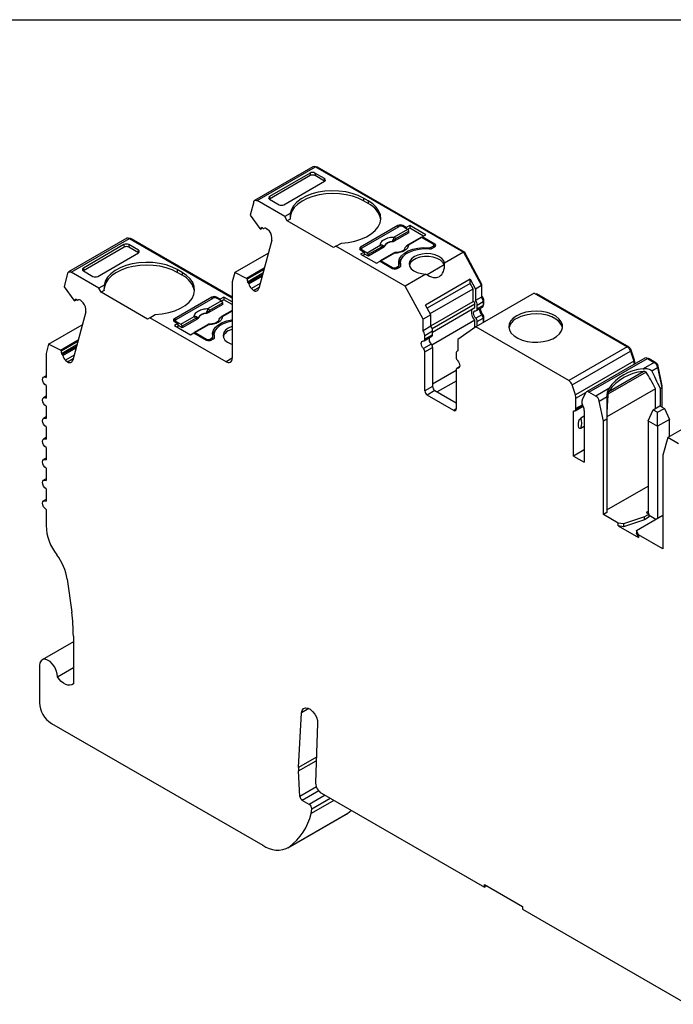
# Model space of a CAD drawing. Header units: millimetres. Extents: x 6 to 273, y 6 to 210.
# Tile 4 of 5: x 204 to 243, y 151 to 210. Entities that reach past the tile are written whole.
import ezdxf

# ---------------------------------------------------------------- set-up
doc = ezdxf.new("R2010")
doc.units = ezdxf.units.MM
doc.linetypes.add('SLD-Solid', pattern=[0])
doc.layers.add('TEXT', color=140, linetype='SLD-Solid', lineweight=25)

msp = doc.modelspace()

# ---------------------------------------------------------------- linework, layer by layer
for p, q in [((221.471, 200.819), (218.006, 198.819)), ((218.156, 198.804), (221.621, 200.804)), ((221.621, 200.804), (230.402, 195.735)), ((221.692, 200.763), (221.727, 200.784)), ((230.477, 195.732), (221.727, 200.784)), ((221.295, 200.445), (218.885, 199.053)), ((221.308, 200.288), (218.885, 198.89)), ((221.295, 200.445), (221.308, 200.288)), ((222.151, 200.114), (221.579, 200.445)), ((221.579, 200.445), (221.591, 200.289)), ((222.163, 199.958), (221.591, 200.289)), ((222.164, 199.959), (222.151, 200.114)), ((219.741, 198.559), (222.151, 199.951)), ((218.885, 199.053), (218.874, 198.896)), ((218.885, 198.89), (219.457, 198.559)), ((224.748, 198.795), (224.465, 198.958)), ((224.465, 198.958), (224.465, 198.795)), ((217.951, 198.741), (217.738, 197.945)), ((219.801, 197.854), (218.156, 198.804)), ((224.748, 198.631), (224.465, 198.795)), ((224.748, 198.795), (224.748, 198.631)), ((217.738, 197.945), (218.324, 197.15)), ((220.121, 198.039), (219.801, 197.854)), ((219.942, 197.61), (219.801, 197.854)), ((220.113, 197.708), (219.942, 197.61)), ((218.324, 197.15), (218.365, 197.113)), ((218.365, 197.113), (218.481, 197.18)), ((218.504, 197.159), (218.454, 197.203)), ((218.545, 197.148), (218.568, 197.161)), ((218.567, 197.161), (218.547, 197.149)), ((218.882, 196.994), (218.761, 197.101)), ((222.695, 196.02), (219.942, 197.61)), ((226.513, 197.327), (224.286, 196.041)), ((224.392, 196), (226.584, 197.265)), ((227.085, 197.099), (226.298, 196.644)), ((226.513, 197.327), (226.513, 197.225)), ((227.012, 197.202), (226.796, 197.327)), ((226.796, 197.265), (226.796, 197.327)), ((227.085, 197.099), (226.796, 197.265)), ((227.224, 197.325), (227.012, 197.202)), ((227.012, 197.202), (227.012, 197.141)), ((227.224, 197.161), (227.099, 197.089)), ((228.172, 196.777), (227.224, 197.325)), ((227.224, 197.325), (227.224, 197.161)), ((228.031, 196.696), (227.224, 197.161)), ((210.426, 196.568), (206.961, 194.568)), ((207.111, 194.553), (210.576, 196.553)), ((210.576, 196.553), (216.67, 193.035)), ((210.647, 196.512), (210.682, 196.533)), ((216.67, 193.076), (210.682, 196.533)), ((227.162, 196.891), (226.297, 196.391)), ((227.155, 196.984), (226.368, 196.529)), ((227.872, 196.621), (227.084, 196.166)), ((227.922, 196.616), (227.134, 196.161)), ((227.162, 196.891), (227.155, 196.984)), ((228.599, 196.225), (227.922, 196.616)), ((227.96, 196.655), (228.172, 196.777)), ((228.705, 196.225), (227.96, 196.655)), ((227.96, 196.655), (227.96, 196.594)), ((210.25, 196.193), (207.84, 194.802)), ((210.263, 196.037), (207.84, 194.639)), ((210.25, 196.193), (210.263, 196.037)), ((211.106, 195.863), (210.534, 196.194)), ((210.534, 196.194), (210.546, 196.038)), ((211.118, 195.707), (210.546, 196.038)), ((219.031, 196.46), (218.262, 193.592)), ((222.836, 196.102), (222.695, 196.02)), ((222.836, 196.102), (223.157, 196.287)), ((226.938, 193.734), (222.836, 196.102)), ((224.286, 196.041), (224.286, 195.878)), ((224.348, 195.913), (224.286, 195.878)), ((224.348, 195.939), (224.348, 195.842)), ((224.681, 195.711), (225.468, 196.165)), ((225.538, 196.05), (224.751, 195.596)), ((225.623, 196.002), (224.758, 195.503)), ((225.623, 196.002), (225.617, 196.066)), ((225.678, 196.064), (225.677, 196.078)), ((226.19, 196.375), (226.191, 196.36)), ((226.294, 196.456), (226.297, 196.391)), ((228.324, 196.008), (228.324, 195.952)), ((228.493, 196.041), (228.599, 196.102)), ((228.493, 195.953), (228.493, 196.041)), ((228.564, 195.98), (228.705, 196.061)), ((228.599, 196.102), (228.599, 196)), ((228.643, 196.025), (228.643, 196.163)), ((228.705, 196.061), (228.643, 196.097)), ((228.705, 196.225), (228.705, 196.061)), ((208.696, 194.308), (211.106, 195.7)), ((211.119, 195.708), (211.106, 195.863)), ((218.822, 195.682), (216.824, 194.529)), ((224.286, 195.878), (224.502, 195.753)), ((224.502, 195.753), (224.289, 195.631)), ((224.289, 195.631), (225.238, 195.083)), ((224.392, 195.878), (224.681, 195.711)), ((224.392, 195.816), (224.392, 195.878)), ((224.502, 195.59), (224.431, 195.549)), ((224.502, 195.753), (224.502, 195.59)), ((224.758, 195.503), (224.502, 195.651)), ((224.751, 195.596), (224.758, 195.503)), ((226.255, 195.687), (225.467, 195.233)), ((226.305, 195.682), (225.517, 195.228)), ((230.402, 195.735), (229.279, 195.086)), ((230.402, 195.735), (231.468, 193.759)), ((230.421, 195.7), (230.477, 195.732)), ((231.503, 193.829), (230.477, 195.732)), ((207.84, 194.802), (207.829, 194.645)), ((218.583, 194.788), (217.528, 194.179)), ((218.564, 194.717), (217.569, 194.143)), ((225.238, 195.083), (225.45, 195.206)), ((225.45, 195.206), (226.195, 194.775)), ((225.517, 195.228), (226.195, 194.837)), ((226.195, 194.837), (226.195, 194.775)), ((226.407, 194.837), (226.513, 194.898)), ((226.407, 194.749), (226.407, 194.837)), ((226.478, 194.775), (226.619, 194.857)), ((226.513, 194.898), (226.513, 194.796)), ((226.572, 194.83), (226.572, 194.979)), ((226.657, 195.092), (226.657, 194.929)), ((226.657, 194.929), (226.659, 194.889)), ((226.676, 194.921), (226.676, 194.957)), ((229.266, 194.988), (228.24, 194.396)), ((206.906, 194.49), (206.693, 193.694)), ((208.753, 193.605), (207.111, 194.553)), ((207.84, 194.639), (208.412, 194.308)), ((213.701, 194.545), (213.418, 194.708)), ((213.418, 194.708), (213.418, 194.545)), ((213.701, 194.382), (213.418, 194.545)), ((213.701, 194.545), (213.701, 194.382)), ((216.824, 194.529), (216.678, 193.981)), ((217.528, 194.179), (216.824, 194.529)), ((217.569, 194.143), (217.528, 194.179)), ((218.503, 194.489), (217.585, 193.959)), ((218.48, 194.402), (217.635, 193.915)), ((217.666, 193.86), (218.457, 194.317)), ((228.167, 194.444), (226.938, 193.734)), ((230.801, 194.136), (228.149, 192.605)), ((230.801, 194.136), (231.115, 193.554)), ((230.801, 193.893), (230.801, 194.136)), ((206.693, 193.694), (207.279, 192.899)), ((209.073, 193.79), (208.753, 193.605)), ((208.895, 193.36), (208.753, 193.605)), ((216.67, 193.922), (216.67, 189.443)), ((217.585, 193.959), (217.635, 193.915)), ((218.341, 193.884), (217.819, 193.583)), ((217.819, 193.583), (217.939, 193.476)), ((217.939, 193.476), (218.285, 193.675)), ((228.003, 191.758), (226.938, 193.734)), ((230.801, 193.893), (228.249, 192.42)), ((228.422, 192.1), (230.973, 193.573)), ((230.973, 193.573), (230.801, 193.893)), ((230.973, 192.814), (230.973, 193.573)), ((231.468, 193.759), (231.115, 193.554)), ((231.115, 193.554), (231.115, 192.874)), ((231.447, 193.797), (231.503, 193.829)), ((231.468, 193.759), (231.468, 193.078)), ((231.503, 193.126), (231.503, 193.829)), ((209.066, 193.459), (208.895, 193.36)), ((211.648, 191.771), (208.895, 193.36)), ((215.468, 193.076), (213.241, 191.79)), ((213.347, 191.749), (215.539, 193.014)), ((215.468, 193.076), (215.468, 192.974)), ((215.967, 192.951), (215.751, 193.076)), ((215.751, 193.014), (215.751, 193.076)), ((216.04, 192.848), (215.751, 193.014)), ((216.179, 193.074), (215.967, 192.951)), ((216.67, 192.79), (216.179, 193.074)), ((216.179, 193.074), (216.179, 192.91)), ((231.468, 193.078), (231.115, 192.874)), ((234.608, 193.307), (231.143, 191.307)), ((231.468, 193.106), (231.503, 193.126)), ((234.608, 193.307), (240.124, 190.122)), ((234.71, 193.248), (234.745, 193.268)), ((240.23, 190.102), (234.745, 193.268)), ((207.279, 192.899), (207.32, 192.862)), ((207.32, 192.862), (207.436, 192.929)), ((207.459, 192.908), (207.409, 192.952)), ((207.5, 192.897), (207.523, 192.91)), ((207.522, 192.91), (207.502, 192.898)), ((207.837, 192.743), (207.716, 192.85)), ((216.117, 192.64), (215.252, 192.14)), ((216.04, 192.848), (215.253, 192.393)), ((216.11, 192.732), (215.323, 192.278)), ((215.967, 192.951), (215.967, 192.89)), ((216.179, 192.91), (216.054, 192.838)), ((216.117, 192.64), (216.11, 192.732)), ((216.67, 192.627), (216.179, 192.91)), ((228.463, 192.024), (228.149, 192.605)), ((228.463, 191.365), (230.973, 192.814)), ((228.538, 191.215), (231.079, 192.682)), ((228.569, 191.003), (231.079, 192.452)), ((231.079, 192.452), (231.079, 192.682)), ((231.179, 192.279), (231.533, 192.483)), ((231.221, 192.601), (231.574, 192.805)), ((231.221, 192.37), (231.221, 192.601)), ((231.574, 192.575), (231.221, 192.37)), ((231.565, 192.881), (231.61, 192.907)), ((231.574, 192.805), (231.574, 192.575)), ((231.574, 192.656), (231.61, 192.677)), ((231.574, 192.622), (231.589, 192.631)), ((231.61, 192.677), (231.61, 192.907)), ((207.986, 192.209), (207.217, 189.34)), ((211.789, 191.852), (211.648, 191.771)), ((211.789, 191.852), (212.109, 192.037)), ((216.317, 189.238), (211.789, 191.852)), ((213.636, 191.46), (214.423, 191.914)), ((214.493, 191.799), (213.706, 191.345)), ((214.578, 191.751), (214.572, 191.815)), ((214.633, 191.813), (214.632, 191.827)), ((215.145, 192.124), (215.146, 192.108)), ((215.249, 192.205), (215.252, 192.14)), ((216.67, 192.279), (216.04, 191.915)), ((216.67, 192.246), (216.09, 191.91)), ((228.463, 192.024), (228.003, 191.758)), ((228.463, 191.343), (228.463, 192.024)), ((231.489, 192.025), (231.136, 191.821)), ((231.221, 191.622), (231.574, 191.826)), ((231.567, 192.028), (231.513, 191.996)), ((231.562, 191.901), (231.61, 191.928)), ((231.574, 191.826), (231.574, 191.556)), ((231.61, 191.576), (231.61, 191.928)), ((205.779, 190.278), (207.777, 191.431)), ((213.241, 191.79), (213.241, 191.626)), ((213.303, 191.662), (213.241, 191.626)), ((213.241, 191.626), (213.457, 191.502)), ((213.457, 191.502), (213.245, 191.38)), ((213.245, 191.38), (214.193, 190.832)), ((213.303, 191.688), (213.303, 191.591)), ((213.347, 191.626), (213.636, 191.46)), ((213.347, 191.565), (213.347, 191.626)), ((213.457, 191.339), (213.386, 191.298)), ((213.457, 191.502), (213.457, 191.339)), ((213.713, 191.252), (213.457, 191.4)), ((213.706, 191.345), (213.713, 191.252)), ((214.578, 191.751), (213.713, 191.252)), ((215.21, 191.436), (214.423, 190.982)), ((215.26, 191.431), (214.473, 190.977)), ((228.003, 191.078), (228.003, 191.758)), ((228.463, 191.343), (228.003, 191.078)), ((231.079, 191.704), (228.528, 190.231)), ((231.143, 191.307), (230.077, 190.561)), ((231.079, 191.262), (231.079, 191.704)), ((236.66, 188.122), (231.143, 191.307)), ((231.221, 191.352), (231.221, 191.622)), ((214.193, 190.832), (214.405, 190.955)), ((214.405, 190.955), (215.15, 190.524)), ((214.473, 190.977), (215.15, 190.586)), ((215.362, 190.586), (215.468, 190.647)), ((215.468, 190.647), (215.468, 190.545)), ((215.527, 190.579), (215.527, 190.728)), ((215.612, 190.841), (215.612, 190.677)), ((215.612, 190.677), (215.614, 190.638)), ((215.631, 190.67), (215.631, 190.706)), ((228.068, 190.483), (228.528, 190.748)), ((228.109, 190.805), (228.569, 191.07)), ((228.569, 190.84), (228.109, 190.574)), ((228.109, 190.574), (228.109, 190.805)), ((228.569, 190.84), (228.569, 191.07)), ((205.779, 190.278), (205.633, 189.73)), ((206.483, 189.928), (205.779, 190.278)), ((206.483, 189.928), (207.538, 190.537)), ((206.524, 189.891), (207.519, 190.465)), ((207.458, 190.238), (206.54, 189.708)), ((207.435, 190.151), (206.59, 189.664)), ((206.621, 189.609), (207.412, 190.066)), ((215.15, 190.586), (215.15, 190.524)), ((215.362, 190.498), (215.362, 190.586)), ((215.433, 190.524), (215.575, 190.606)), ((228.484, 190.29), (228.025, 190.025)), ((228.109, 189.826), (228.569, 190.091)), ((228.569, 190.091), (228.569, 187.771)), ((230.077, 190.561), (230.077, 189.881)), ((240.124, 190.122), (236.66, 188.122)), ((240.186, 190.076), (240.23, 190.102)), ((205.626, 189.671), (205.626, 188.307)), ((206.524, 189.891), (206.483, 189.928)), ((206.54, 189.708), (206.59, 189.664)), ((207.296, 189.633), (206.774, 189.332)), ((228.109, 187.506), (228.109, 189.826)), ((229.971, 189.73), (229.971, 189.5)), ((230.077, 189.893), (230.033, 189.867)), ((236.852, 187.87), (240.317, 189.87)), ((240.305, 189.902), (240.359, 189.934)), ((240.317, 189.87), (240.515, 189.265)), ((240.557, 189.329), (240.359, 189.934)), ((206.774, 189.332), (206.895, 189.225)), ((206.895, 189.225), (207.24, 189.424)), ((216.67, 189.443), (216.317, 189.238)), ((230.174, 188.936), (230.012, 188.843)), ((230.056, 188.852), (230.165, 188.915)), ((240.515, 189.265), (237.05, 187.265)), ((241.169, 189.447), (237.704, 187.447)), ((237.854, 187.432), (241.319, 189.432)), ((240.504, 189.298), (240.557, 189.329)), ((240.542, 189.152), (240.583, 189.175)), ((240.583, 189.109), (240.583, 189.175)), ((241.727, 189.197), (241.066, 188.815)), ((241.319, 189.432), (241.727, 189.197)), ((241.39, 189.392), (241.425, 189.412)), ((241.833, 189.177), (241.425, 189.412)), ((241.578, 188.693), (241.932, 188.897)), ((241.789, 189.151), (241.833, 189.177)), ((241.919, 188.947), (241.97, 188.977)), ((241.932, 188.897), (242.174, 187.714)), ((242.209, 187.806), (241.97, 188.977)), ((205.626, 188.408), (205.476, 188.321)), ((228.569, 187.934), (229.971, 188.744)), ((229.971, 188.751), (229.971, 186.431)), ((241.25, 188.619), (238.982, 187.31)), ((239.03, 187.477), (241.066, 188.652)), ((205.626, 187.817), (205.626, 187.082)), ((228.569, 187.771), (228.109, 187.506)), ((229.971, 188.09), (228.852, 187.444)), ((237.05, 187.265), (236.852, 187.87)), ((242.076, 187.657), (242.174, 187.714)), ((242.161, 187.778), (242.209, 187.806)), ((242.174, 187.714), (242.174, 186.56)), ((242.209, 186.539), (242.209, 187.806)), ((205.626, 187.183), (205.476, 187.097)), ((228.71, 187.526), (228.251, 187.261)), ((229.83, 186.349), (228.251, 187.261)), ((228.71, 187.526), (229.971, 186.798)), ((237.083, 187.073), (237.667, 187.411)), ((237.662, 187.402), (237.464, 187.026)), ((238.262, 187.197), (237.854, 187.432)), ((239.03, 187.64), (238.262, 187.197)), ((238.467, 186.897), (238.927, 187.163)), ((241.796, 187.637), (238.911, 185.972)), ((241.796, 186.463), (241.796, 187.637)), ((242.076, 187.657), (242.076, 186.616)), ((205.626, 186.592), (205.626, 185.857)), ((237.026, 186.328), (237.5, 186.602)), ((237.075, 186.402), (237.48, 186.636)), ((237.083, 186.463), (237.083, 187.073)), ((237.464, 186.682), (237.083, 186.463)), ((238.709, 185.714), (238.467, 186.897)), ((241.664, 186.388), (242.068, 186.621)), ((242.068, 186.621), (242.331, 186.469)), ((245.992, 186.735), (242.528, 184.735)), ((205.626, 185.958), (205.476, 185.872)), ((229.971, 186.431), (229.83, 186.349)), ((236.942, 183.632), (236.942, 186.313)), ((237.578, 186.008), (237.366, 185.886)), ((237.578, 186.348), (237.578, 183.264)), ((241.361, 185.734), (241.664, 186.388)), ((241.664, 186.388), (241.927, 186.236)), ((241.927, 186.236), (242.331, 186.469)), ((241.927, 185.408), (241.927, 186.236)), ((242.331, 186.469), (242.634, 185.816)), ((205.626, 185.367), (205.626, 184.632)), ((237.366, 185.297), (237.578, 185.419)), ((238.914, 185.832), (238.709, 185.714)), ((238.709, 180.162), (238.709, 185.714)), ((238.914, 185.832), (238.914, 180.279)), ((241.361, 185.734), (241.927, 185.408)), ((241.361, 185.734), (241.361, 180.223)), ((242.634, 185.816), (241.927, 185.408)), ((241.927, 185.408), (241.927, 179.937)), ((242.634, 184.796), (242.634, 185.816)), ((205.626, 184.734), (205.476, 184.647)), ((242.528, 184.735), (242.245, 183.679)), ((243.164, 184.367), (242.528, 184.735)), ((205.626, 184.142), (205.626, 183.407)), ((237.578, 183.999), (236.942, 183.632)), ((236.942, 183.632), (237.578, 183.264)), ((242.245, 183.679), (242.245, 178.121)), ((205.626, 183.509), (205.476, 183.422)), ((205.626, 182.917), (205.626, 182.183)), ((205.626, 182.284), (205.476, 182.197)), ((238.914, 180.443), (241.361, 181.856)), ((205.626, 181.693), (205.626, 180.958)), ((205.626, 181.059), (205.476, 180.973)), ((205.626, 180.468), (205.626, 179.505)), ((238.914, 180.279), (238.709, 180.162)), ((239.593, 179.651), (238.709, 180.162)), ((240.676, 179.215), (242.245, 180.121)), ((241.432, 180.182), (241.149, 180.019)), ((241.361, 180.345), (241.255, 180.284)), ((241.255, 180.284), (241.432, 180.182)), ((241.432, 180.019), (241.432, 180.182)), ((241.821, 179.876), (241.432, 180.1)), ((239.593, 179.488), (239.593, 179.651)), ((239.903, 179.603), (239.593, 179.651)), ((241.149, 180.019), (239.903, 179.603)), ((241.149, 179.855), (239.903, 179.44)), ((239.903, 179.603), (239.903, 179.44)), ((241.432, 180.019), (241.149, 179.855)), ((241.149, 179.855), (241.149, 180.019)), ((239.593, 179.488), (240.795, 178.794)), ((239.903, 179.44), (239.593, 179.488)), ((240.795, 178.957), (240.676, 179.215)), ((240.676, 179.215), (240.676, 179.052)), ((240.795, 178.794), (240.676, 179.052)), ((240.795, 178.957), (240.795, 178.794)), ((242.245, 178.121), (240.795, 178.957)), ((206.884, 176.319), (207.147, 174.365)), ((207.246, 172.603), (205.394, 171.534)), ((207.246, 172.949), (207.246, 170.107)), ((205.238, 171.19), (205.238, 168.986)), ((206.297, 170.524), (207.246, 171.072)), ((221.225, 168.64), (220.792, 168.39)), ((220.616, 165.135), (220.792, 168.39)), ((205.945, 167.761), (218.489, 160.519)), ((221.745, 167.754), (221.622, 164.248)), ((221.675, 165.746), (220.616, 165.135)), ((220.617, 164.934), (221.668, 165.541)), ((220.696, 163.424), (220.617, 164.934)), ((221.672, 163.987), (220.696, 163.424)), ((221.813, 163.752), (220.838, 163.189)), ((221.622, 164.248), (221.624, 164.207)), ((221.254, 162.949), (220.838, 163.189)), ((222.189, 163.488), (221.254, 162.949)), ((222.716, 163.184), (221.366, 162.404)), ((221.395, 162.686), (222.487, 163.316)), ((221.977, 163.61), (231.647, 158.028)), ((221.366, 162.404), (221.395, 162.686)), ((223.534, 162.423), (223.746, 162.589)), ((219.989, 160.371), (223.454, 162.371)), ((220.069, 160.423), (223.534, 162.423)), ((223.454, 162.371), (223.534, 162.423)), ((231.647, 158.191), (233.91, 156.885)), ((231.647, 158.028), (231.647, 158.191)), ((231.647, 158.028), (231.792, 158.108)), ((233.91, 156.885), (233.91, 156.722)), ((233.91, 156.722), (243.688, 151.077))]:
    msp.add_line(p, q)
at = {"flags": 128}
for points in [[(217.951, 198.741), (217.963, 198.772), (217.98, 198.797), (218.001, 198.816), (218.027, 198.828), (218.056, 198.833), (218.088, 198.83), (218.122, 198.821), (218.156, 198.804)], [(224.465, 198.795), (224.157, 198.947), (223.81, 199.068), (223.435, 199.157), (223.04, 199.21), (222.636, 199.226), (222.232, 199.205), (221.839, 199.147), (221.467, 199.054), (221.125, 198.928), (220.822, 198.773), (220.566, 198.592), (220.362, 198.389), (220.217, 198.171), (220.133, 197.942), (220.112, 197.754)], [(224.465, 198.958), (224.15, 199.113), (223.796, 199.236), (223.412, 199.324), (223.008, 199.376), (222.595, 199.389), (222.184, 199.363), (221.785, 199.299), (221.409, 199.199), (221.067, 199.066), (220.766, 198.902), (220.515, 198.712), (220.321, 198.501), (220.189, 198.275), (220.121, 198.039)], [(223.157, 196.287), (223.565, 196.326), (223.956, 196.402), (224.321, 196.515), (224.65, 196.659), (224.934, 196.833), (225.166, 197.031), (225.339, 197.247), (225.45, 197.478), (225.494, 197.715), (225.471, 197.953), (225.382, 198.186), (225.229, 198.408), (225.016, 198.613), (224.748, 198.795)], [(226.57, 194.996), (226.558, 195.18), (226.611, 195.361), (226.727, 195.533), (226.901, 195.687), (227.127, 195.817), (227.394, 195.918), (227.691, 195.985), (228.005, 196.015), (228.324, 196.008)], [(226.676, 194.957), (226.659, 195.137), (226.708, 195.316), (226.821, 195.485), (226.992, 195.637), (227.213, 195.765), (227.476, 195.863), (227.769, 195.928), (228.078, 195.957), (228.391, 195.947)], [(229.279, 195.086), (229.229, 195.237), (229.114, 195.377), (228.943, 195.495), (228.725, 195.584), (228.475, 195.639), (228.209, 195.656), (227.945, 195.633), (227.699, 195.572), (227.488, 195.478), (227.325, 195.356), (227.22, 195.214), (227.181, 195.062), (227.209, 194.908), (227.304, 194.764), (227.459, 194.638), (227.664, 194.539), (227.905, 194.473), (228.167, 194.444)], [(229.266, 194.988), (229.187, 195.136), (229.045, 195.269), (228.849, 195.376), (228.613, 195.451), (228.352, 195.488), (228.082, 195.486), (227.822, 195.445), (227.59, 195.366), (227.399, 195.256), (227.263, 195.122), (227.191, 194.972), (227.19, 194.968)], [(213.418, 194.545), (213.109, 194.697), (212.763, 194.819), (212.388, 194.907), (211.993, 194.96), (211.588, 194.976), (211.185, 194.955), (210.792, 194.898), (210.42, 194.805), (210.078, 194.679), (209.775, 194.523), (209.518, 194.342), (209.315, 194.14), (209.169, 193.921), (209.086, 193.692), (209.065, 193.504)], [(213.418, 194.708), (213.103, 194.863), (212.748, 194.986), (212.364, 195.075), (211.96, 195.126), (211.547, 195.139), (211.136, 195.113), (210.737, 195.05), (210.362, 194.95), (210.019, 194.816), (209.719, 194.652), (209.468, 194.462), (209.274, 194.251), (209.141, 194.025), (209.073, 193.79)], [(225.449, 195.205), (225.449, 195.207), (225.454, 195.219), (225.461, 195.228), (225.47, 195.234), (225.48, 195.237), (225.492, 195.237), (225.504, 195.234), (225.517, 195.228)], [(206.906, 194.49), (206.918, 194.52), (206.935, 194.546), (206.956, 194.565), (206.982, 194.577), (207.011, 194.582), (207.043, 194.579), (207.077, 194.569), (207.111, 194.553)], [(212.109, 192.037), (212.517, 192.076), (212.909, 192.153), (213.274, 192.265), (213.603, 192.41), (213.887, 192.583), (214.119, 192.781), (214.292, 192.998), (214.402, 193.228), (214.447, 193.465), (214.424, 193.704), (214.335, 193.937), (214.182, 194.159), (213.968, 194.363), (213.701, 194.545)], [(231.136, 191.821), (231.084, 191.888), (231.043, 191.965), (231.017, 192.044), (231.009, 192.119), (231.017, 192.184), (231.043, 192.233), (231.084, 192.262), (231.136, 192.27)], [(233.564, 191.971), (233.359, 191.826), (233.209, 191.66), (233.12, 191.481), (233.096, 191.294), (233.136, 191.109), (233.241, 190.932), (233.405, 190.771), (233.622, 190.632), (233.883, 190.522), (234.178, 190.444), (234.493, 190.401), (234.817, 190.397), (235.135, 190.43), (235.436, 190.499), (235.706, 190.602), (235.935, 190.734), (236.113, 190.89), (236.233, 191.064), (236.29, 191.247), (236.282, 191.434), (236.209, 191.616), (236.074, 191.786), (235.882, 191.937), (235.642, 192.062), (235.363, 192.157), (235.057, 192.217), (234.736, 192.241), (234.413, 192.227), (234.102, 192.175), (233.815, 192.089), (233.564, 191.971)], [(236.289, 191.236), (236.282, 191.271), (236.209, 191.453), (236.074, 191.623), (235.882, 191.774), (235.642, 191.899), (235.363, 191.994), (235.057, 192.054), (234.736, 192.078), (234.413, 192.063), (234.102, 192.012), (233.815, 191.926), (233.564, 191.807)], [(215.525, 190.745), (215.513, 190.929), (215.566, 191.11), (215.682, 191.282), (215.856, 191.436), (216.082, 191.566), (216.349, 191.667), (216.646, 191.734), (216.67, 191.737)], [(215.631, 190.706), (215.614, 190.886), (215.663, 191.065), (215.776, 191.234), (215.947, 191.386), (216.168, 191.514), (216.431, 191.612), (216.67, 191.668)], [(216.441, 191.228), (216.279, 191.108), (216.175, 190.969), (216.134, 190.819), (216.158, 190.668), (216.248, 190.525), (216.396, 190.399), (216.593, 190.299), (216.67, 190.271)], [(216.67, 191.329), (216.649, 191.322), (216.441, 191.228)], [(214.404, 190.954), (214.404, 190.956), (214.409, 190.968), (214.416, 190.977), (214.425, 190.983), (214.435, 190.986), (214.447, 190.986), (214.459, 190.983), (214.473, 190.977)], [(216.67, 191.166), (216.649, 191.158), (216.441, 191.065)], [(228.025, 190.025), (227.972, 190.092), (227.932, 190.168), (227.906, 190.247), (227.897, 190.323), (227.906, 190.387), (227.932, 190.437), (227.972, 190.466), (228.025, 190.474)], [(230.056, 189.301), (230.108, 189.234), (230.149, 189.157), (230.174, 189.078), (230.183, 189.003), (230.174, 188.938), (230.149, 188.889), (230.108, 188.859), (230.056, 188.852)], [(205.626, 187.817), (205.544, 187.882), (205.476, 187.975), (205.43, 188.081), (205.413, 188.184), (205.43, 188.269), (205.476, 188.321), (205.544, 188.335), (205.626, 188.307)], [(205.626, 186.592), (205.544, 186.657), (205.476, 186.75), (205.43, 186.856), (205.413, 186.959), (205.43, 187.044), (205.476, 187.097), (205.544, 187.11), (205.626, 187.082)], [(205.626, 185.367), (205.544, 185.433), (205.476, 185.525), (205.43, 185.631), (205.413, 185.734), (205.43, 185.819), (205.476, 185.872), (205.544, 185.885), (205.626, 185.857)], [(205.626, 184.142), (205.544, 184.208), (205.476, 184.301), (205.43, 184.407), (205.413, 184.51), (205.43, 184.594), (205.476, 184.647), (205.544, 184.66), (205.626, 184.632)], [(205.626, 182.917), (205.544, 182.983), (205.476, 183.076), (205.43, 183.182), (205.413, 183.285), (205.43, 183.369), (205.476, 183.422), (205.544, 183.436), (205.626, 183.407)], [(205.626, 181.693), (205.544, 181.758), (205.476, 181.851), (205.43, 181.957), (205.413, 182.06), (205.43, 182.144), (205.476, 182.197), (205.544, 182.211), (205.626, 182.183)], [(205.626, 180.468), (205.544, 180.533), (205.476, 180.626), (205.43, 180.732), (205.413, 180.835), (205.43, 180.92), (205.476, 180.973), (205.544, 180.986), (205.626, 180.958)], [(206.297, 170.524), (206.288, 170.708), (206.235, 170.908), (206.141, 171.105), (206.016, 171.283), (205.87, 171.427), (205.715, 171.524), (205.564, 171.567), (205.431, 171.551), (205.327, 171.478), (205.261, 171.354), (205.238, 171.19)], [(207.246, 170.107), (207.154, 170.049), (207.046, 170.023), (206.924, 170.031), (206.795, 170.073), (206.662, 170.147), (206.532, 170.249), (206.408, 170.377), (206.297, 170.524)], [(220.792, 168.39), (220.828, 168.535), (220.906, 168.636), (221.019, 168.681), (221.157, 168.667), (221.305, 168.595), (221.449, 168.472), (221.576, 168.31), (221.673, 168.124), (221.731, 167.933), (221.745, 167.754)]]:
    msp.add_lwpolyline(points, dxfattribs=at)
for centre, radius, start, end in [((221.533, 200.68), 0.152, 54.67242, 114.01713), ((221.668, 200.701), 0.102, 54.34679, 109.60725), ((224.181, 197.425), 1.334, 10.70039, 64.81519), ((218.532, 197.038), 0.183, 115.12678, 155.60034), ((218.532, 197.181), 0.0351, 218.87605, 295.57001), ((218.623, 196.989), 0.177, 38.87552, 115.57038), ((226.655, 197.054), 0.307, 62.60962, 117.39042), ((226.69, 197.061), 0.231, 62.60968, 117.39033), ((227.001, 196.968), 0.155, 5.689, 57.19914), ((210.488, 196.429), 0.152, 54.67242, 114.01713), ((210.623, 196.45), 0.102, 54.34679, 109.60725), ((218.362, 196.561), 0.676, 351.38161, 39.7694), ((225.971, 196.074), 0.5, 49.88215, 58.74261), ((226.214, 196.514), 0.155, 5.689, 57.19914), ((227.893, 196.577), 0.0484, 53.10253, 115.58707), ((224.317, 195.959), 0.0873, 110.78349, 249.21643), ((224.415, 195.939), 0.0655, 110.78342, 249.21659), ((225.384, 196.035), 0.155, 5.689, 57.19914), ((225.509, 196.112), 0.118, 336.66803, 18.17485), ((226.179, 195.802), 0.573, 88.8448, 151.14982), ((226.179, 195.788), 0.571, 88.81363, 151.18095), ((226.977, 196.063), 0.00686, 52.52029, 103.50562), ((227.105, 196.121), 0.0497, 54.01601, 114.69586), ((228.354, 196.307), 0.3, 264.14932, 297.63517), ((228.424, 196.246), 0.301, 263.66395, 297.59721), ((228.576, 196.163), 0.0655, 290.78342, 69.21658), ((228.674, 196.143), 0.0873, 290.7834, 69.21649), ((224.597, 195.58), 0.155, 5.68901, 57.19913), ((226.275, 195.642), 0.0498, 54.01819, 114.67136), ((227.239, 194.905), 0.692, 134.4384, 168.70506), ((226.301, 195.041), 0.231, 242.6097, 297.39032), ((226.337, 195.048), 0.307, 242.60968, 297.39033), ((226.478, 194.983), 0.0925, 292.32046, 7.67415), ((226.585, 194.942), 0.0919, 292.11223, 9.11008), ((213.133, 193.175), 1.334, 10.70038, 64.81518), ((218.11, 194.097), 0.543, 175.18829, 194.67827), ((216.9, 193.924), 0.23, 165.57316, 180.51048), ((217.57, 193.843), 0.0967, 9.99909, 47.82216), ((218.147, 193.945), 0.489, 189.99905, 227.82362), ((218.063, 193.64), 0.205, 233.14551, 346.27553), ((215.61, 192.803), 0.307, 62.60963, 117.39033), ((215.645, 192.81), 0.231, 62.60968, 117.39033), ((231.114, 192.784), 0.46, 2.63931, 39.77211), ((231.296, 192.891), 0.313, 2.93521, 48.67608), ((207.487, 192.786), 0.183, 115.12678, 155.60034), ((207.487, 192.93), 0.0351, 218.87605, 295.57001), ((207.578, 192.738), 0.177, 38.87552, 115.57038), ((207.317, 192.31), 0.676, 351.38161, 39.7694), ((215.169, 192.263), 0.155, 5.68901, 57.19914), ((215.956, 192.717), 0.155, 5.68901, 57.19914), ((230.948, 192.685), 0.132, 358.80818, 78.78092), ((230.761, 192.579), 0.46, 2.63934, 39.77211), ((231.759, 192.313), 0.395, 168.79207, 226.95593), ((232.026, 192.46), 0.631, 184.99497, 223.28209), ((231.475, 192.564), 0.0995, 305.30623, 6.0061), ((231.56, 192.671), 0.0497, 305.30553, 6.00656), ((214.339, 191.784), 0.155, 5.68901, 57.19914), ((214.464, 191.861), 0.118, 336.66804, 18.17485), ((215.134, 191.551), 0.573, 88.8448, 151.14982), ((215.134, 191.537), 0.571, 88.81364, 151.18095), ((214.926, 191.823), 0.5, 49.88215, 58.74261), ((215.933, 191.812), 0.00686, 52.52031, 103.50564), ((216.06, 191.87), 0.0497, 54.01602, 114.69587), ((231.503, 192.171), 0.631, 163.89123, 227.81637), ((231.137, 192.355), 0.0853, 269.39189, 10.3655), ((230.91, 191.607), 0.311, 2.82618, 43.43119), ((231.263, 191.811), 0.311, 2.82617, 43.4312), ((231.454, 191.921), 0.156, 2.82617, 43.43117), ((233.915, 191.051), 0.834, 114.87825, 167.17074), ((213.272, 191.708), 0.0873, 110.78343, 249.21672), ((213.37, 191.688), 0.0655, 110.78341, 249.21659), ((213.552, 191.329), 0.155, 5.68904, 57.19912), ((215.23, 191.391), 0.0498, 54.0182, 114.67136), ((228.109, 191.049), 0.46, 2.63927, 39.77214), ((215.433, 190.732), 0.0925, 292.32046, 7.67411), ((216.194, 190.654), 0.692, 134.46164, 168.70685), ((215.54, 190.691), 0.0919, 292.11224, 9.10999), ((216.685, 190.554), 0.567, 115.54341, 163.14504), ((227.649, 190.783), 0.46, 2.63927, 39.77214), ((228.753, 190.578), 0.395, 168.79207, 226.95593), ((228.47, 190.829), 0.0995, 305.30554, 6.0066), ((215.256, 190.79), 0.231, 242.60975, 297.3903), ((215.292, 190.797), 0.307, 242.60968, 297.39033), ((228.025, 190.559), 0.0853, 269.39188, 10.36545), ((228.258, 190.076), 0.311, 2.82618, 43.43119), ((239.872, 189.731), 0.466, 17.37948, 57.20936), ((240.062, 189.841), 0.311, 17.37948, 57.20936), ((205.855, 189.673), 0.23, 165.57316, 180.51048), ((207.065, 189.846), 0.543, 175.18829, 194.67827), ((206.525, 189.592), 0.0967, 9.99909, 47.82216), ((207.102, 189.694), 0.489, 189.99905, 227.82362), ((227.798, 189.811), 0.311, 2.82606, 43.43142), ((230.101, 189.751), 0.132, 100.54665, 189.25186), ((230.282, 189.515), 0.311, 182.8262, 223.43117), ((241.232, 189.311), 0.15, 54.11349, 114.57605), ((207.018, 189.389), 0.205, 233.14551, 346.27553), ((216.455, 189.408), 0.218, 230.79668, 9.21406), ((239.916, 189.062), 0.633, 2.37491, 18.71257), ((240.084, 189.168), 0.499, 0.8303, 18.78064), ((241.366, 189.328), 0.103, 54.5877, 109.36634), ((241.472, 188.802), 0.47, 11.62779, 57.06609), ((241.663, 188.914), 0.313, 11.62779, 57.06609), ((230.055, 188.767), 0.0853, 89.39189, 190.36549), ((241.288, 186.078), 2.746, 94.65623, 145.33839), ((241.288, 185.915), 2.746, 94.65623, 145.33839), ((228.876, 187.785), 0.307, 182.60548, 237.39447), ((236.407, 187.731), 0.466, 17.37948, 57.20936), ((228.416, 187.52), 0.307, 182.60555, 237.39443), ((236.46, 187.064), 0.623, 0.8303, 18.78065), ((237.772, 187.334), 0.129, 49.84537, 148.15386), ((238.007, 186.802), 0.47, 11.62779, 57.06609), ((237.983, 186.845), 0.55, 160.80933, 213.10353), ((237.152, 186.335), 0.426, 1.80593, 29.5155), ((229.885, 186.417), 0.0873, 230.79668, 9.21403), ((236.855, 186.461), 0.228, 345.18214, 0.53782), ((236.8, 185.591), 0.638, 332.50838, 27.49158), ((208.662, 179.639), 3.04, 182.51692, 217.92425), ((203.709, 175.823), 3.213, 8.88873, 37.31959), ((196.627, 172.921), 10.619, 0.15238, 7.81787), ((206.773, 169.055), 1.537, 182.60554, 237.39444), ((222.502, 165.037), 1.889, 177.01428, 183.11535), ((222.394, 164.261), 0.773, 184.01029, 237.29439), ((221.005, 163.45), 0.31, 184.83521, 237.24431), ((221.094, 162.694), 0.301, 358.50875, 57.79406), ((217.921, 163.244), 3.546, 307.29867, 346.30595), ((219.354, 161.692), 1.457, 233.58326, 299.40556)]:
    msp.add_arc(centre, radius, start, end)
for centre, major_axis, ratio, start_param, end_param in [((221.437, 200.363), (0.2, 0.001), 0.577279, 0.781586, 2.352383), ((221.449, 200.207), (0.2, 0.001), 0.577279, 0.781586, 2.352383), ((222.009, 200.032), (0.2, 0.001), 0.577279, 5.493975, 7.064771), ((219.026, 198.972), (0.2, 0.001), 0.577279, 2.352383, 3.923179), ((219.599, 198.641), (0.2, 0.001), 0.577279, 3.923179, 5.493975), ((222.662, 196.328), (-1.803, 3.123), 0.577313, 0.7023, 0.816282), ((210.392, 196.112), (0.2, 0.001), 0.577279, 0.781586, 2.352383), ((210.404, 195.956), (0.2, 0.001), 0.577279, 0.781586, 2.352383), ((210.964, 195.781), (0.2, 0.001), 0.577279, 5.493975, 7.064771), ((207.982, 194.72), (0.2, 0.001), 0.577279, 2.352383, 3.923179), ((228.231, 195.678), (-0.725, 1.386), 0.547657, 2.318669, 4.009864), ((228.231, 195.435), (-0.725, 1.386), 0.547657, 4.046098, 4.117901), ((208.554, 194.39), (0.2, 0.001), 0.577279, 3.923179, 5.493975), ((211.615, 192.078), (-1.803, 3.123), 0.577313, 0.7023, 0.816281), ((241.909, 179.203), (-1.952, 10.43), 0.218376, 5.612329, 5.796012), ((241.909, 179.834), (-1.952, 10.43), 0.218376, 5.518844, 5.685032), ((241.909, 179.834), (-1.952, 10.43), 0.218376, 0.751609, 0.917796), ((241.909, 179.203), (-1.952, 10.43), 0.218376, 0.640629, 0.824312)]:
    msp.add_ellipse(centre, major_axis=major_axis, ratio=ratio, start_param=start_param, end_param=end_param)
for points, knots in [([(225.468, 196.165), (225.469, 196.18), (225.47, 196.21), (225.482, 196.255), (225.5, 196.299), (225.536, 196.358), (225.6, 196.43), (225.708, 196.506), (225.839, 196.568), (225.987, 196.612), (226.141, 196.639), (226.246, 196.643), (226.298, 196.644)], [0, 0, 0, 0, 0.06027, 0.120056, 0.179893, 0.240314, 0.370015, 0.500128, 0.629829, 0.759943, 0.879871, 1, 1, 1, 1]), ([(226.19, 196.375), (226.195, 196.387), (226.204, 196.409), (226.215, 196.444), (226.224, 196.474), (226.229, 196.493), (226.231, 196.502)], [0, 0, 0, 0, 0.306881, 0.575882, 0.806979, 1, 1, 1, 1]), ([(226.368, 196.529), (226.354, 196.52), (226.327, 196.502), (226.304, 196.471), (226.294, 196.456)], [0, 0, 0, 0, 0.5214849, 1, 1, 1, 1]), ([(225.617, 196.066), (225.609, 196.067), (225.594, 196.07), (225.567, 196.065), (225.548, 196.055), (225.538, 196.05)], [0, 0, 0, 0, 0.3172218, 0.6450837, 1, 1, 1, 1]), ([(225.677, 196.078), (225.673, 196.077), (225.667, 196.074), (225.65, 196.07), (225.633, 196.068), (225.622, 196.066), (225.617, 196.066)], [0, 0, 0, 0, 0.332097, 0.61117, 0.833934, 1, 1, 1, 1]), ([(225.678, 196.064), (225.677, 196.06), (225.676, 196.056), (225.674, 196.053), (225.672, 196.049), (225.67, 196.046), (225.668, 196.042), (225.666, 196.039), (225.663, 196.035), (225.66, 196.032), (225.659, 196.03), (225.657, 196.029), (225.656, 196.027), (225.652, 196.024), (225.649, 196.021), (225.645, 196.018), (225.643, 196.016), (225.641, 196.015), (225.639, 196.013), (225.634, 196.009), (225.629, 196.006), (225.623, 196.002)], [0, 0, 0, 0, 0.0000193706, 0.0000193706, 0.0000193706, 0.0000387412, 0.0000387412, 0.0000387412, 0.0000581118, 0.0000581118, 0.0000581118, 0.0000677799, 0.0000677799, 0.0000677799, 0.0000871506, 0.0000871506, 0.0000871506, 0.0000968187, 0.0000968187, 0.0000968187, 0.0001214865, 0.0001214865, 0.0001214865, 0.0001214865]), ([(226.294, 196.456), (226.282, 196.445), (226.252, 196.414), (226.213, 196.39), (226.19, 196.375)], [0, 0, 0, 0, 0.389276, 1, 1, 1, 1]), ([(226.297, 196.391), (226.292, 196.389), (226.288, 196.386), (226.283, 196.384), (226.278, 196.382), (226.272, 196.379), (226.267, 196.377), (226.262, 196.375), (226.256, 196.373), (226.25, 196.371), (226.248, 196.371), (226.245, 196.37), (226.242, 196.369), (226.236, 196.367), (226.23, 196.366), (226.224, 196.365), (226.221, 196.364), (226.218, 196.363), (226.215, 196.363), (226.207, 196.361), (226.199, 196.36), (226.191, 196.36)], [0, 0, 0, 0, 0.0000193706, 0.0000193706, 0.0000193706, 0.0000387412, 0.0000387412, 0.0000387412, 0.0000581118, 0.0000581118, 0.0000581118, 0.0000677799, 0.0000677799, 0.0000677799, 0.0000871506, 0.0000871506, 0.0000871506, 0.0000968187, 0.0000968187, 0.0000968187, 0.0001214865, 0.0001214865, 0.0001214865, 0.0001214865]), ([(227.134, 196.161), (227.134, 196.146), (227.132, 196.116), (227.12, 196.072), (227.102, 196.028), (227.067, 195.969), (227.002, 195.897), (226.894, 195.821), (226.763, 195.759), (226.616, 195.715), (226.461, 195.687), (226.357, 195.684), (226.305, 195.682)], [0, 0, 0, 0, 0.06027, 0.120056, 0.179893, 0.240314, 0.370015, 0.500128, 0.629829, 0.759943, 0.879871, 1, 1, 1, 1]), ([(226.92, 195.934), (226.899, 195.905), (226.857, 195.847), (226.716, 195.777), (226.548, 195.73), (226.42, 195.725), (226.366, 195.723)], [0, 0, 0, 0, 0.2618461, 0.5282451, 0.8021842, 1, 1, 1, 1]), ([(227.084, 196.166), (227.063, 196.152), (227.024, 196.127), (226.991, 196.087), (226.976, 196.069)], [0, 0, 0, 0, 0.553024, 1, 1, 1, 1]), ([(226.358, 195.72), (226.341, 195.718), (226.308, 195.714), (226.272, 195.696), (226.255, 195.687)], [0, 0, 0, 0, 0.512278, 1, 1, 1, 1]), ([(226.357, 195.719), (226.353, 195.719), (226.338, 195.717), (226.318, 195.696), (226.305, 195.682)], [0, 0, 0, 0, 0.317883, 1, 1, 1, 1]), ([(226.371, 195.716), (226.368, 195.718), (226.364, 195.722), (226.358, 195.72), (226.357, 195.719)], [0, 0, 0, 0, 0.82672, 1, 1, 1, 1]), ([(214.423, 191.914), (214.424, 191.929), (214.425, 191.959), (214.437, 192.004), (214.455, 192.048), (214.491, 192.107), (214.555, 192.179), (214.663, 192.255), (214.795, 192.317), (214.942, 192.361), (215.096, 192.388), (215.201, 192.392), (215.253, 192.393)], [0, 0, 0, 0, 0.06027, 0.120056, 0.179893, 0.240314, 0.370015, 0.500128, 0.629829, 0.759943, 0.879871, 1, 1, 1, 1]), ([(214.572, 191.815), (214.564, 191.816), (214.549, 191.819), (214.522, 191.814), (214.503, 191.804), (214.493, 191.799)], [0, 0, 0, 0, 0.317222, 0.645084, 1, 1, 1, 1]), ([(214.632, 191.827), (214.628, 191.826), (214.622, 191.823), (214.605, 191.819), (214.588, 191.817), (214.577, 191.815), (214.572, 191.815)], [0, 0, 0, 0, 0.332097, 0.61117, 0.833934, 1, 1, 1, 1]), ([(214.633, 191.813), (214.632, 191.809), (214.631, 191.805), (214.629, 191.802), (214.627, 191.798), (214.625, 191.795), (214.623, 191.791), (214.621, 191.788), (214.618, 191.784), (214.615, 191.781), (214.614, 191.779), (214.612, 191.778), (214.611, 191.776), (214.607, 191.773), (214.604, 191.77), (214.6, 191.767), (214.598, 191.765), (214.596, 191.764), (214.594, 191.762), (214.589, 191.758), (214.584, 191.755), (214.578, 191.751)], [0, 0, 0, 0, 0.0000193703, 0.0000193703, 0.0000193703, 0.0000387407, 0.0000387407, 0.0000387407, 0.0000581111, 0.0000581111, 0.0000581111, 0.0000677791, 0.0000677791, 0.0000677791, 0.0000871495, 0.0000871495, 0.0000871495, 0.0000968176, 0.0000968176, 0.0000968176, 0.0001214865, 0.0001214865, 0.0001214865, 0.0001214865]), ([(215.145, 192.124), (215.15, 192.136), (215.159, 192.158), (215.17, 192.193), (215.179, 192.223), (215.184, 192.242), (215.186, 192.251)], [0, 0, 0, 0, 0.306881, 0.575882, 0.806979, 1, 1, 1, 1]), ([(215.249, 192.205), (215.237, 192.194), (215.207, 192.163), (215.169, 192.138), (215.145, 192.124)], [0, 0, 0, 0, 0.389276, 1, 1, 1, 1]), ([(215.252, 192.14), (215.247, 192.138), (215.243, 192.135), (215.238, 192.133), (215.233, 192.131), (215.227, 192.128), (215.222, 192.126), (215.217, 192.124), (215.211, 192.122), (215.206, 192.12), (215.203, 192.12), (215.2, 192.119), (215.197, 192.118), (215.191, 192.116), (215.185, 192.115), (215.179, 192.114), (215.176, 192.113), (215.173, 192.112), (215.17, 192.112), (215.162, 192.11), (215.154, 192.109), (215.146, 192.108)], [0, 0, 0, 0, 0.0000193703, 0.0000193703, 0.0000193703, 0.0000387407, 0.0000387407, 0.0000387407, 0.0000581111, 0.0000581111, 0.0000581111, 0.0000677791, 0.0000677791, 0.0000677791, 0.0000871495, 0.0000871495, 0.0000871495, 0.0000968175, 0.0000968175, 0.0000968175, 0.0001214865, 0.0001214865, 0.0001214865, 0.0001214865]), ([(215.323, 192.278), (215.309, 192.269), (215.282, 192.251), (215.259, 192.22), (215.249, 192.205)], [0, 0, 0, 0, 0.5214849, 1, 1, 1, 1]), ([(216.09, 191.91), (216.089, 191.895), (216.087, 191.865), (216.076, 191.82), (216.057, 191.777), (216.022, 191.717), (215.957, 191.646), (215.85, 191.57), (215.718, 191.508), (215.571, 191.464), (215.416, 191.436), (215.312, 191.433), (215.26, 191.431)], [0, 0, 0, 0, 0.06027, 0.120056, 0.179893, 0.240314, 0.370015, 0.500128, 0.629829, 0.759943, 0.879871, 1, 1, 1, 1]), ([(216.04, 191.915), (216.018, 191.901), (215.979, 191.876), (215.946, 191.836), (215.931, 191.818)], [0, 0, 0, 0, 0.553024, 1, 1, 1, 1]), ([(215.313, 191.469), (215.296, 191.467), (215.263, 191.463), (215.227, 191.445), (215.21, 191.436)], [0, 0, 0, 0, 0.512278, 1, 1, 1, 1]), ([(215.312, 191.468), (215.308, 191.468), (215.293, 191.466), (215.273, 191.445), (215.26, 191.431)], [0, 0, 0, 0, 0.317883, 1, 1, 1, 1]), ([(215.327, 191.465), (215.323, 191.467), (215.319, 191.47), (215.313, 191.469), (215.312, 191.468)], [0, 0, 0, 0, 0.82672, 1, 1, 1, 1]), ([(215.875, 191.683), (215.854, 191.654), (215.812, 191.596), (215.671, 191.526), (215.503, 191.479), (215.375, 191.474), (215.321, 191.472)], [0, 0, 0, 0, 0.261846, 0.528245, 0.802184, 1, 1, 1, 1]), ([(241.066, 188.815), (241.162, 188.831), (241.257, 188.836), (241.398, 188.813), (241.443, 188.799), (241.523, 188.758), (241.558, 188.73), (241.578, 188.693)], [0, 0, 0, 0, 0.5, 0.5, 0.75, 0.75, 1, 1, 1, 1]), ([(241.25, 188.619), (241.234, 188.643), (241.2, 188.652), (241.134, 188.66), (241.1, 188.658), (241.066, 188.652)], [0, 0, 0, 0, 0.5, 0.5, 1, 1, 1, 1]), ([(238.927, 187.163), (238.929, 187.212), (238.934, 187.263), (238.945, 187.357), (238.952, 187.4), (238.979, 187.519), (239.002, 187.585), (239.03, 187.64)], [0, 0, 0, 0, 0.25, 0.25, 0.5, 0.5, 1, 1, 1, 1]), ([(239.03, 187.477), (239.02, 187.457), (239.011, 187.434), (238.994, 187.379), (238.986, 187.345), (238.982, 187.31)], [0, 0, 0, 0, 0.5, 0.5, 1, 1, 1, 1]), ([(236.942, 186.313), (236.962, 186.31), (236.98, 186.311), (237.037, 186.326), (237.063, 186.356), (237.075, 186.402)], [0, 0, 0, 0, 0.1893611, 0.1893611, 0.6893611, 0.6893611, 0.6893611, 0.6893611]), ([(237.366, 185.886), (237.338, 185.87), (237.311, 185.841), (237.268, 185.776), (237.252, 185.74), (237.216, 185.633), (237.208, 185.563), (237.208, 185.437), (237.216, 185.377), (237.252, 185.311), (237.268, 185.294), (237.311, 185.278), (237.338, 185.281), (237.366, 185.297)], [0, 0, 0, 0, 0.125, 0.125, 0.25, 0.25, 0.5, 0.5, 0.75, 0.75, 0.875, 0.875, 1, 1, 1, 1])]:
    msp.add_open_spline(points, degree=3, knots=knots)
for points in [[(226.298, 196.644), (226.271, 196.614), (226.247, 196.565), (226.231, 196.502)], [(225.621, 196.149), (225.577, 196.178), (225.521, 196.181), (225.468, 196.165)], [(225.677, 196.078), (225.671, 196.103), (225.652, 196.128), (225.621, 196.149)], [(226.925, 195.95), (226.932, 195.993), (226.95, 196.034), (226.982, 196.068)], [(226.982, 196.068), (227.025, 196.115), (227.081, 196.146), (227.134, 196.161)], [(215.253, 192.393), (215.226, 192.362), (215.202, 192.313), (215.186, 192.251)], [(214.576, 191.898), (214.532, 191.927), (214.476, 191.93), (214.423, 191.914)], [(214.632, 191.827), (214.626, 191.852), (214.607, 191.877), (214.576, 191.898)], [(215.88, 191.699), (215.887, 191.742), (215.905, 191.783), (215.937, 191.817)], [(215.937, 191.817), (215.98, 191.864), (216.036, 191.895), (216.09, 191.91)]]:
    msp.add_open_spline(points, degree=3)
at = {"layer": 'TEXT'}
msp.add_line((6.35, 209.55), (273.05, 209.55), dxfattribs=at)

doc.saveas('drawing.dxf')
